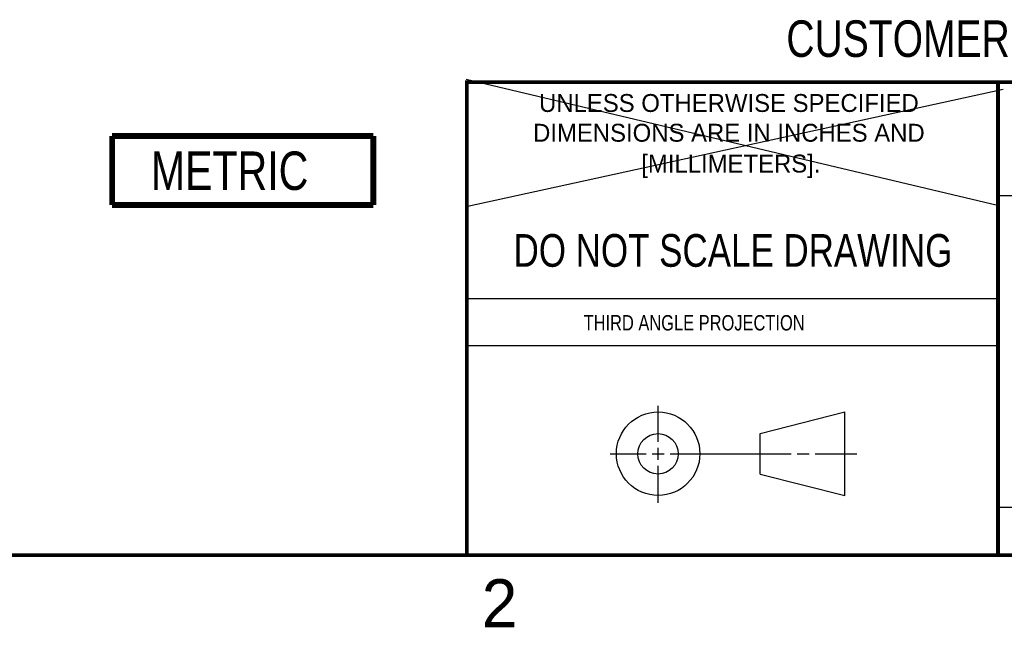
# Model space of a CAD drawing. Header units: inches. Extents: x 0 to 22, y 0 to 17.
# Tile 2 of 9: x 11.3 to 16.4, y 0.1 to 3.3. Entities that reach past the tile are written whole.
import ezdxf

# ---------------------------------------------------------------- set-up
doc = ezdxf.new("R2010")
doc.units = ezdxf.units.IN
doc.header["$LTSCALE"] = 1.21
doc.header["$MEASUREMENT"] = 0
doc.layers.get('0').update_dxf_attribs({"linetype": 'CONTINUOUS'})
doc.layers.add('DETAIL', color=7, linetype='CONTINUOUS')
doc.styles.get("Standard").update_dxf_attribs({"font": 'txt', "width": 0.8})
doc.styles.add('TEXTSTYLE_2', font='txt')

# ---------------------------------------------------------------- blocks, each defined once
blk = doc.blocks.new('METRIC_BL1', base_point=(12.4438, 2.5003))
at = {"layer": 'DETAIL', "color": 7, "linetype": 'CONTINUOUS', "const_width": 0.0309}
for points in [[(11.7638, 2.6803), (13.1238, 2.6803)], [(11.7638, 2.6803), (11.7638, 2.3203)], [(13.1238, 2.6803), (13.1238, 2.3203)], [(11.7638, 2.3203), (13.1238, 2.3203)]]:
    blk.add_lwpolyline(points, dxfattribs=at)
at = {"layer": 'DETAIL', "color": 2, "linetype": 'CONTINUOUS', "width": 0.8}
blk.add_text('METRIC', height=0.2, dxfattribs=at).set_placement((11.9651, 2.3992))

msp = doc.modelspace()

# ---------------------------------------------------------------- linework, layer by layer
at = {"color": 2, "linetype": 'CONTINUOUS'}
for p, q in [((16.375, 2.96), (21.5, 2.96)), ((16.375, 2.37), (16.6109, 2.37)), ((13.61, 1.835), (16.375, 1.835)), ((16.375, 1.5888), (13.61, 1.5888)), ((14.6059, 1.0901), (14.6059, 1.2769)), ((14.3557, 1.0276), (14.5434, 1.0276)), ((14.5747, 1.0276), (14.6372, 1.0276)), ((14.6059, 0.9964), (14.6059, 1.0589)), ((14.6684, 1.0276), (15.2987, 1.0276)), ((15.3299, 1.0276), (15.3924, 1.0276)), ((15.4237, 1.0276), (15.6394, 1.0276)), ((14.6059, 0.7723), (14.6059, 0.9651)), ((16.375, 0.75), (21.5, 0.75))]:
    msp.add_line(p, q, dxfattribs=at)
at = {"color": 7, "linetype": 'CONTINUOUS'}
for p, q in [((15.1374, 1.132), (15.5769, 1.2447)), ((15.5769, 0.8105), (15.5769, 1.2447)), ((15.1374, 0.9219), (15.1374, 1.132)), ((15.1374, 0.9219), (15.5769, 0.8105))]:
    msp.add_line(p, q, dxfattribs=at)
at = {"color": 7, "linetype": 'CONTINUOUS', "const_width": 0.02}
for points in [[(13.6, 2.9595), (21.5, 2.96)], [(13.61, 0.5), (13.61, 2.96)], [(16.375, 2.96), (16.375, 0.5)], [(0.5, 0.5), (21.5, 0.5)]]:
    msp.add_lwpolyline(points, dxfattribs=at)
at = {"color": 7, "linetype": 'CONTINUOUS'}
for centre, radius in [((14.6059, 1.0276), 0.2171), ((14.6054, 1.0269), 0.105)]:
    msp.add_circle(centre, radius, dxfattribs=at)
at = {"layer": 'DETAIL', "color": 7, "linetype": 'CONTINUOUS'}
for p, q in [((13.6062, 2.9752), (16.3723, 2.3195)), ((16.4025, 2.9224), (13.6062, 2.3119))]:
    msp.add_line(p, q, dxfattribs=at)

# ---------------------------------------------------------------- block references
at = {"layer": 'DETAIL', "color": 2, "linetype": 'CONTINUOUS'}
msp.add_blockref('METRIC_BL1', (12.4438, 2.5003), dxfattribs=at)

# ---------------------------------------------------------------- texts
at = {"color": 7, "linetype": 'CONTINUOUS', "attachment_point": 2, "line_spacing_factor": 0.9}
for s, insert, char_height, width in [('CUSTOMER DRAWING', (16.3742, 3.2811), 0.19, 2.432), ('DO NOT SCALE DRAWING', (14.9953, 2.1698), 0.17, 2.72)]:
    msp.add_mtext(s, dxfattribs=dict(at, insert=insert, char_height=char_height, width=width))
at = {"color": 2, "linetype": 'CONTINUOUS', "line_spacing_factor": 0.9, "style": 'TEXTSTYLE_2'}
for s, insert, char_height, width, attachment_point in [('UNLESS OTHERWISE SPECIFIED', (14.9742, 2.8979), 0.093, 2.418, 2), ('DIMENSIONS ARE IN INCHES AND', (14.9742, 2.7431), 0.093, 2.604, 2), ('[MILLIMETERS].', (14.9844, 2.5829), 0.093, 1.302, 2), ('2', (13.6875, 0.375), 0.25, 0.25, 1)]:
    msp.add_mtext(s, dxfattribs=dict(at, insert=insert, char_height=char_height, width=width, attachment_point=attachment_point))
at = {"color": 2, "linetype": 'CONTINUOUS', "insert": (14.2178, 1.7486), "char_height": 0.08, "width": 1.408, "attachment_point": 1, "line_spacing_factor": 0.9}
msp.add_mtext('THIRD ANGLE PROJECTION', dxfattribs=at)

doc.saveas('drawing.dxf')
